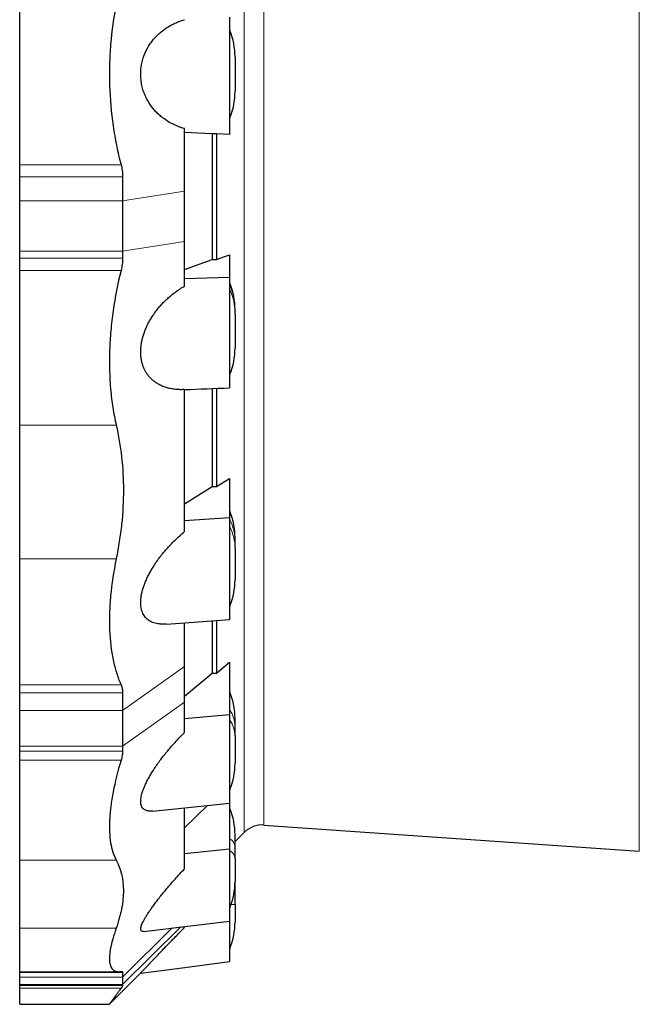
# Model space of a CAD drawing. Header units: millimetres. Extents: x 254 to 2565, y 151 to 2406.
# Tile 4 of 8: x 254 to 618, y 1313 to 1891. Entities that reach past the tile are written whole.
import ezdxf

# ---------------------------------------------------------------- set-up
doc = ezdxf.new("R2010")
doc.units = ezdxf.units.MM

msp = doc.modelspace()

# ---------------------------------------------------------------- linework, layer by layer
at = {"color": 8, "linetype": 'Continuous', "lineweight": 18}
for p, q in [((617.96, 1859.24), (617.96, 2316.03)), ((385.52, 2304.95), (385.52, 1413.53)), ((397.17, 2300.59), (397.17, 1417.89)), ((377.16, 1884.76), (377.16, 1833.72)), ((617.96, 1402.45), (617.96, 1859.24)), ((253.54, 1805.94), (313.14, 1805.94)), ((253.54, 1798.97), (314.04, 1798.97)), ((350.54, 1790.52), (314.04, 1784.81)), ((253.54, 1784.81), (314.04, 1784.81)), ((350.54, 1760.94), (314.04, 1755.23)), ((253.54, 1755.23), (314.04, 1755.23)), ((253.54, 1751.04), (314.04, 1751.04)), ((253.54, 1743.91), (313.14, 1743.91)), ((377.16, 1736.16), (377.16, 1734.91)), ((377.16, 1734.91), (377.16, 1732.67)), ((377.16, 1732.67), (377.16, 1682.88)), ((253.54, 1653.01), (310.3, 1653.01)), ((377.16, 1602.11), (377.16, 1597.24)), ((377.16, 1597.24), (377.16, 1592.97)), ((377.16, 1592.97), (377.16, 1546.81)), ((253.54, 1574.31), (310.3, 1574.31)), ((314.04, 1485.25), (350.54, 1511.06)), ((253.54, 1500.32), (313.14, 1500.32)), ((253.54, 1495.65), (314.04, 1495.65)), ((377.16, 1495.72), (377.16, 1485.2)), ((314.04, 1464.23), (350.54, 1490.06)), ((314.04, 1485.25), (253.54, 1485.25)), ((377.16, 1485.2), (377.16, 1479.34)), ((377.16, 1479.34), (377.16, 1438.82)), ((253.54, 1464.23), (314.04, 1464.23)), ((253.54, 1461.34), (314.04, 1461.34)), ((253.54, 1455.92), (313.14, 1455.92)), ((377.16, 1427.42), (377.16, 1409.79)), ((377.16, 1409.79), (377.16, 1402.89)), ((377.16, 1402.89), (377.16, 1369.48)), ((253.54, 1397.3), (310.3, 1397.3)), ((379.68, 1378.36), (380.2, 1378.36)), ((377.16, 1369.48), (377.16, 1345.59)), ((377.79, 1371.11), (380.2, 1371.11)), ((253.54, 1357.2), (310.3, 1357.2)), ((314.04, 1324.11), (348.33, 1358)), ((314.04, 1328.53), (343.25, 1357.38)), ((253.54, 1331.21), (314.04, 1331.21)), ((314.04, 1328.53), (253.54, 1328.53)), ((253.54, 1324.11), (314.04, 1324.11)), ((253.54, 1323.62), (314.04, 1323.62)), ((253.54, 1321.98), (313.14, 1321.98))]:
    msp.add_line(p, q, dxfattribs=at)
at = {"color": 7, "linetype": 'Continuous', "lineweight": 25}
for p, q in [((253.54, 1805.94), (253.54, 1900.24)), ((380.2, 1869.47), (380.2, 1849)), ((350.54, 1790.52), (350.54, 1827.23)), ((366.75, 1824.15), (350.54, 1824.9)), ((369.23, 1824.17), (366.75, 1824.15)), ((366.75, 1824.15), (366.75, 1750.25)), ((376.86, 1823.81), (369.23, 1824.17)), ((369.23, 1824.17), (369.23, 1750.24)), ((376.86, 1825.75), (376.86, 1823.81)), ((253.54, 1798.97), (253.54, 1805.94)), ((253.54, 1784.81), (253.54, 1798.97)), ((314.04, 1798.97), (314.04, 1784.81)), ((350.54, 1760.94), (350.54, 1790.52)), ((253.54, 1755.23), (253.54, 1784.81)), ((314.04, 1784.81), (314.04, 1755.23)), ((350.54, 1734.72), (350.54, 1760.94)), ((253.54, 1751.04), (253.54, 1755.23)), ((314.04, 1755.23), (314.04, 1751.04)), ((253.54, 1743.91), (253.54, 1751.04)), ((350.54, 1744.5), (366.75, 1750.25)), ((369.23, 1750.24), (376.86, 1752.95)), ((376.86, 1752.95), (376.86, 1739.71)), ((253.54, 1653.01), (253.54, 1743.91)), ((376.86, 1739.71), (350.54, 1738.85)), ((380.2, 1720.38), (380.2, 1720.88)), ((380.2, 1718.14), (380.2, 1720.38)), ((380.2, 1718.14), (380.2, 1698.17)), ((350.54, 1590.38), (350.54, 1673.83)), ((366.75, 1674.45), (366.75, 1616.85)), ((369.23, 1674.55), (369.23, 1616.84)), ((253.54, 1574.31), (253.54, 1653.01)), ((369.23, 1616.84), (376.86, 1621.64)), ((376.86, 1621.64), (376.86, 1598.39)), ((350.54, 1606.65), (366.75, 1616.85)), ((376.86, 1598.39), (350.54, 1596.74)), ((380.2, 1584.87), (380.2, 1586.82)), ((380.2, 1580.61), (380.2, 1584.87)), ((380.2, 1580.61), (380.2, 1562.09)), ((253.54, 1500.32), (253.54, 1574.31)), ((350.54, 1511.06), (350.54, 1536.8)), ((366.75, 1538), (366.75, 1507.18)), ((369.23, 1538.19), (369.23, 1507.17)), ((350.54, 1490.06), (350.54, 1511.06)), ((369.23, 1507.17), (376.86, 1513.59)), ((376.86, 1513.59), (376.86, 1482.6)), ((350.54, 1493.54), (366.75, 1507.18)), ((253.54, 1495.65), (253.54, 1500.32)), ((253.54, 1485.25), (253.54, 1495.65)), ((314.04, 1495.65), (314.04, 1485.25)), ((350.54, 1472.35), (350.54, 1490.06)), ((253.54, 1464.23), (253.54, 1485.25)), ((314.04, 1485.25), (314.04, 1464.23)), ((376.86, 1482.6), (350.54, 1480.33)), ((380.2, 1476.22), (380.2, 1480.44)), ((380.2, 1470.35), (380.2, 1476.22)), ((380.2, 1470.35), (380.2, 1454.1)), ((253.54, 1461.34), (253.54, 1464.23)), ((314.04, 1464.23), (314.04, 1461.34)), ((253.54, 1455.92), (253.54, 1461.34)), ((253.54, 1397.3), (253.54, 1455.92)), ((350.54, 1416.22), (364.21, 1429.49)), ((376.86, 1430.79), (376.86, 1403.69)), ((350.54, 1392.2), (350.54, 1428.05)), ((380.2, 1408.21), (385.52, 1413.53)), ((380.2, 1405.06), (380.2, 1412.14)), ((397.17, 1417.89), (617.96, 1402.45)), ((376.86, 1403.69), (350.54, 1401)), ((380.2, 1398.17), (380.2, 1405.06)), ((253.54, 1357.2), (253.54, 1397.3)), ((380.2, 1398.17), (380.2, 1384.77)), ((380.2, 1378.36), (380.2, 1384.77)), ((380.2, 1371.11), (380.2, 1378.36)), ((380.2, 1371.11), (380.2, 1360.88)), ((253.54, 1331.7), (253.54, 1357.2)), ((350.54, 1357.76), (350.54, 1358.23)), ((253.54, 1331.7), (311.8, 1331.7)), ((253.54, 1331.21), (253.54, 1331.7)), ((253.54, 1328.53), (253.54, 1331.21)), ((314.04, 1331.21), (314.04, 1328.53)), ((253.54, 1324.11), (253.54, 1328.53)), ((306.34, 1312.54), (324.72, 1330.92)), ((314.04, 1328.53), (314.04, 1324.11)), ((253.54, 1323.62), (253.54, 1324.11)), ((253.54, 1321.98), (253.54, 1323.62)), ((253.54, 1312.52), (253.54, 1321.98)), ((314.04, 1324.11), (314.04, 1323.62)), ((253.54, 1312.52), (306.34, 1312.52))]:
    msp.add_line(p, q, dxfattribs=at)
at = {"color": 7, "linetype": 'Continuous', "lineweight": 25, "flags": 128}
for points in [[(339.76, 1536.01), (350.58, 1536.82), (376.86, 1538.79)], [(331.65, 1426.13), (350.58, 1428.09), (376.86, 1430.8)], [(326.5, 1355.35), (350.58, 1358.27), (376.86, 1361.47)], [(324.72, 1330.91), (350.58, 1334.22), (376.86, 1337.58)]]:
    msp.add_lwpolyline(points, dxfattribs=at)
at = {"color": 7, "linetype": 'Continuous', "lineweight": 25}
for centre, radius, start, end in [((380.86, 1886.29), 4, 180, 202.46627), ((340.2, 1869.47), 40, 0, 22.46627), ((340.2, 1849), 40, 337.53373, 0), ((380.86, 1832.19), 4, 157.53373, 180), ((380.86, 1737.69), 4, 180, 202.46627), ((340.2, 1720.88), 40, 0, 22.46627), ((340.2, 1698.17), 40, 337.53373, 0), ((380.86, 1681.35), 4, 157.53373, 180), ((380.86, 1603.64), 4, 180, 202.46627), ((340.2, 1586.82), 40, 0, 22.46627), ((340.2, 1562.09), 40, 337.53373, 0), ((380.86, 1545.28), 4, 157.53373, 180), ((380.86, 1497.25), 4, 180, 202.46627), ((340.2, 1480.44), 40, 0, 22.46627), ((340.2, 1454.1), 40, 337.53373, 0), ((380.86, 1437.29), 4, 157.53373, 180), ((380.86, 1428.95), 4, 180, 202.46627), ((340.2, 1412.14), 40, 0, 22.46627), ((396.13, 1402.92), 15, 86, 135), ((340.2, 1384.77), 40, 337.53373, 0), ((380.86, 1367.96), 4, 157.53373, 180), ((340.2, 1360.88), 40, 337.53373, 0), ((380.86, 1344.07), 4, 157.53373, 180)]:
    msp.add_arc(centre, radius, start, end, dxfattribs=at)
at = {"color": 8, "linetype": 'Continuous', "lineweight": 18}
for centre, radius, start, end in [((380.5, 1736.37), 3.64, 180.03672, 203.55408), ((380.5, 1734.13), 3.64, 180.03672, 203.55408), ((343.76, 1720.35), 36.44, 0.03672, 23.55408), ((343.76, 1718.11), 36.44, 0.03672, 23.55408), ((379.57, 1598.48), 2.71, 180.20992, 207.37575), ((379.57, 1594.22), 2.71, 180.20992, 207.37575), ((353.09, 1584.77), 27.11, 0.20992, 27.37575), ((353.09, 1580.51), 27.11, 0.20992, 27.37575), ((378.41, 1486.13), 1.56, 180.95233, 216.38679), ((364.62, 1475.96), 15.58, 0.95233, 36.38679), ((378.41, 1480.26), 1.56, 180.95233, 216.38679), ((364.62, 1470.1), 15.58, 0.95233, 36.38679), ((377.48, 1410.33), 0.629, 186.21445, 239.24356), ((373.94, 1404.38), 6.29, 6.21445, 59.24356), ((377.48, 1403.43), 0.629, 186.21445, 239.24356), ((373.94, 1397.49), 6.29, 6.21445, 59.24356)]:
    msp.add_arc(centre, radius, start, end, dxfattribs=at)
at = {"color": 7, "linetype": 'Continuous', "lineweight": 25}
for major_axis, ratio, start_param, end_param in [((75054.19, -431.32), 0.002206, 4.584027, 4.58406), ((75054.19, -359.05), 0.003874, 4.584033, 4.584066), ((75054.19, -251.63), 0.005162, 4.584031, 4.584065)]:
    msp.add_ellipse((9975.38, 1859.24), major_axis=major_axis, ratio=ratio, start_param=start_param, end_param=end_param, dxfattribs=at)
for points, knots in [([(310.3, 1900.24), (308.77, 1892.54), (307.69, 1884.72), (306.72, 1872.82), (306.5, 1868.82), (306.35, 1862.77), (306.32, 1860.75), (306.33, 1857.7), (306.34, 1856.69), (306.37, 1854.66), (306.4, 1853.65), (306.67, 1844.57), (307.37, 1836.64), (309.05, 1824.94), (309.72, 1821.08), (310.89, 1815.33), (311.3, 1813.43), (312.19, 1809.65), (312.65, 1807.79), (313.14, 1805.94)], [0, 0, 0, 0, 0.25, 0.25, 0.375, 0.375, 0.4375, 0.4375, 0.46875, 0.46875, 0.5, 0.5, 0.75, 0.75, 0.875, 0.875, 0.9375, 0.9375, 1, 1, 1, 1]), ([(376.86, 1892.73), (376.86, 1892.63), (376.86, 1892.05), (376.86, 1890.03), (376.86, 1886.91), (376.86, 1882.74), (376.86, 1877.68), (376.86, 1871.91), (376.86, 1865.68), (376.86, 1861.38), (376.86, 1857.14), (376.86, 1852.88), (376.86, 1846.65), (376.86, 1840.84), (376.86, 1835.73), (376.86, 1831.54), (376.86, 1828.41), (376.86, 1826.42), (376.86, 1825.85), (376.86, 1825.75)], [0.4496372, 0.4496372, 0.4496372, 0.4496372, 0.4721272, 0.4946172, 0.5171072, 0.5395973, 0.5620873, 0.5845773, 0.6070674, 0.6295574, 0.6295574, 0.6516854, 0.6738134, 0.6959414, 0.7180693, 0.7401973, 0.7623253, 0.7844533, 0.8065813, 0.8065813, 0.8065813, 0.8065813]), ([(350.54, 1827.23), (349.02, 1827.65), (347.53, 1828.16), (344.59, 1829.38), (343.15, 1830.08), (340.33, 1831.69), (338.95, 1832.6), (336.93, 1834.16), (336.26, 1834.71), (334.96, 1835.88), (334.32, 1836.5), (332.46, 1838.45), (331.3, 1839.87), (329.69, 1842.24), (329.17, 1843.08), (328.22, 1844.8), (327.77, 1845.7), (326.96, 1847.56), (326.59, 1848.52), (326.1, 1850.03), (325.94, 1850.55), (325.66, 1851.58), (325.54, 1852.1), (325.2, 1853.68), (325.02, 1854.76), (324.84, 1856.4), (324.8, 1856.95), (324.73, 1858.07), (324.72, 1858.63), (324.71, 1860.29), (324.77, 1861.39), (324.94, 1863.03), (325.01, 1863.57), (325.18, 1864.65), (325.28, 1865.2), (325.85, 1867.86), (326.5, 1869.86), (328.14, 1873.64), (329.1, 1875.35), (330.69, 1877.72), (331.25, 1878.47), (332.12, 1879.56), (332.42, 1879.91), (333.02, 1880.6), (333.32, 1880.94), (334.87, 1882.56), (336.16, 1883.72), (338.84, 1885.8), (340.23, 1886.73), (342.37, 1887.96), (343.1, 1888.35), (344.56, 1889.06), (345.29, 1889.39), (347.52, 1890.31), (349.02, 1890.83), (350.54, 1891.25)], [0, 0, 0, 0, 0.0625, 0.0625, 0.125, 0.125, 0.1875, 0.1875, 0.21875, 0.21875, 0.25, 0.25, 0.3125, 0.3125, 0.34375, 0.34375, 0.375, 0.375, 0.40625, 0.40625, 0.421875, 0.421875, 0.4375, 0.4375, 0.46875, 0.46875, 0.484375, 0.484375, 0.5, 0.5, 0.53125, 0.53125, 0.546875, 0.546875, 0.5625, 0.5625, 0.625, 0.625, 0.6875, 0.6875, 0.71875, 0.71875, 0.734375, 0.734375, 0.75, 0.75, 0.8125, 0.8125, 0.875, 0.875, 0.90625, 0.90625, 0.9375, 0.9375, 1, 1, 1, 1]), ([(313.14, 1805.94), (313.44, 1804.82), (313.66, 1803.69), (313.97, 1801.37), (314.04, 1800.18), (314.04, 1798.97)], [0, 0, 0, 0, 0.5, 0.5, 1, 1, 1, 1]), ([(314.04, 1751.04), (314.04, 1749.85), (313.97, 1748.66), (313.66, 1746.28), (313.44, 1745.09), (313.14, 1743.91)], [0, 0, 0, 0, 0.5, 0.5, 1, 1, 1, 1]), ([(313.14, 1743.91), (311.18, 1736.03), (309.63, 1728.15), (307.94, 1716.32), (307.49, 1712.38), (306.97, 1706.46), (306.82, 1704.49), (306.64, 1701.53), (306.59, 1700.54), (306.5, 1698.58), (306.46, 1697.61), (306.18, 1688.85), (306.39, 1681.32), (307.35, 1670.4), (307.79, 1666.82), (308.61, 1661.54), (308.91, 1659.8), (309.56, 1656.37), (309.92, 1654.67), (310.3, 1653.01)], [0, 0, 0, 0, 0.25, 0.25, 0.375, 0.375, 0.4375, 0.4375, 0.46875, 0.46875, 0.5, 0.5, 0.75, 0.75, 0.875, 0.875, 0.9375, 0.9375, 1, 1, 1, 1]), ([(376.86, 1739.71), (376.86, 1739.36), (376.86, 1738.65), (376.86, 1737.31), (376.86, 1735.76), (376.86, 1734.01), (376.86, 1732.1), (376.86, 1730.03), (376.86, 1727.77), (376.86, 1725.38), (376.86, 1722.89), (376.86, 1720.3), (376.86, 1717.6), (376.86, 1714.84), (376.86, 1712.05), (376.86, 1709.24), (376.86, 1706.4), (376.86, 1703.57), (376.86, 1700.8), (376.86, 1698.09), (376.86, 1695.42), (376.86, 1692.84), (376.86, 1690.4), (376.86, 1688.09), (376.86, 1685.9), (376.86, 1683.87), (376.86, 1682.03), (376.86, 1680.38), (376.86, 1678.92), (376.86, 1677.66), (376.86, 1676.64), (376.86, 1675.84), (376.86, 1675.26), (376.86, 1674.92), (376.86, 1674.89), (376.86, 1674.87)], [0, 0, 0, 0, 0.029957, 0.059914, 0.090742, 0.12157, 0.151527, 0.181484, 0.212313, 0.243141, 0.273093, 0.303044, 0.333866, 0.364688, 0.394632, 0.424576, 0.455389, 0.486202, 0.516153, 0.546104, 0.576924, 0.607745, 0.637712, 0.66768, 0.69852, 0.729359, 0.759312, 0.789264, 0.820086, 0.850909, 0.88085, 0.91079, 0.941599, 0.972408, 1, 1, 1, 1]), ([(350.14, 1673.82), (349.4, 1673.8), (347.77, 1673.75), (345.31, 1673.91), (342.76, 1674.26), (340.28, 1674.84), (337.87, 1675.65), (335.76, 1676.62), (333.94, 1677.7), (332.39, 1678.81), (330.92, 1680.1), (329.63, 1681.48), (328.52, 1682.93), (327.57, 1684.43), (326.73, 1686.06), (326, 1687.87), (325.4, 1689.88), (324.97, 1692.07), (324.73, 1694.38), (324.7, 1696.79), (324.87, 1699.25), (325.23, 1701.7), (325.78, 1704.11), (326.47, 1706.46), (327.34, 1708.84), (328.38, 1711.23), (329.59, 1713.61), (330.92, 1715.89), (332.43, 1718.2), (334.13, 1720.52), (336.03, 1722.82), (338.01, 1724.96), (340.05, 1726.97), (342.34, 1729), (344.88, 1731.02), (347.69, 1733), (349.59, 1734.15), (350.54, 1734.72)], [0, 0, 0, 0, 0.030834, 0.067437, 0.104081, 0.140679, 0.177178, 0.213558, 0.240235, 0.266971, 0.293687, 0.320334, 0.342538, 0.364813, 0.387068, 0.409243, 0.433225, 0.457273, 0.481238, 0.505272, 0.529391, 0.553432, 0.576559, 0.599749, 0.622893, 0.648738, 0.674674, 0.70064, 0.726525, 0.757387, 0.788338, 0.819349, 0.850357, 0.881266, 0.920827, 0.960428, 1, 1, 1, 1]), ([(350.14, 1673.81), (350.29, 1673.82), (359.19, 1674.17), (368.1, 1674.52), (376.86, 1674.86)], [0, 0, 0, 0, 0.0166423, 1, 1, 1, 1]), ([(310.3, 1653.01), (313.1, 1640.74), (314.53, 1628.03), (314.55, 1608.31), (314.2, 1601.63), (313.31, 1593.13), (313.1, 1591.43), (312.66, 1588.01), (312.41, 1586.3), (311.62, 1581.17), (311, 1577.74), (310.3, 1574.31)], [0, 0, 0, 0, 0.5, 0.5, 0.75, 0.75, 0.8125, 0.8125, 0.875, 0.875, 1, 1, 1, 1]), ([(376.86, 1598.39), (376.86, 1597.79), (376.86, 1596.58), (376.86, 1594.54), (376.86, 1592.33), (376.86, 1589.98), (376.86, 1587.52), (376.86, 1584.96), (376.86, 1582.28), (376.86, 1579.53), (376.86, 1576.75), (376.86, 1573.95), (376.86, 1571.1), (376.86, 1568.27), (376.86, 1565.49), (376.86, 1562.75), (376.86, 1560.07), (376.86, 1557.46), (376.86, 1554.99), (376.86, 1552.64), (376.86, 1550.41), (376.86, 1548.34), (376.86, 1546.45), (376.86, 1544.75), (376.86, 1543.22), (376.86, 1541.91), (376.86, 1540.83), (376.86, 1539.96), (376.86, 1539.32), (376.86, 1538.93), (376.86, 1538.77), (376.86, 1538.8), (376.86, 1538.81)], [0, 0, 0, 0, 0.033784, 0.067568, 0.102333, 0.137099, 0.170883, 0.204667, 0.239433, 0.274199, 0.307977, 0.341755, 0.376514, 0.411273, 0.445042, 0.47881, 0.513559, 0.548308, 0.582085, 0.615862, 0.650619, 0.685377, 0.719172, 0.752968, 0.787747, 0.822526, 0.856304, 0.890083, 0.924842, 0.959602, 0.993367, 1, 1, 1, 1]), ([(339.76, 1536.02), (339.13, 1535.98), (337.69, 1535.88), (335.76, 1536.01), (333.94, 1536.3), (332.39, 1536.72), (330.92, 1537.31), (329.63, 1538.05), (328.52, 1538.9), (327.57, 1539.85), (326.73, 1540.95), (326, 1542.24), (325.4, 1543.74), (324.97, 1545.46), (324.73, 1547.34), (324.7, 1549.38), (324.87, 1551.53), (325.23, 1553.74), (325.78, 1555.98), (326.47, 1558.21), (327.34, 1560.53), (328.38, 1562.93), (329.59, 1565.37), (330.92, 1567.76), (332.43, 1570.24), (334.13, 1572.79), (336.03, 1575.39), (338.01, 1577.89), (340.05, 1580.28), (342.34, 1582.78), (344.88, 1585.35), (347.69, 1587.97), (349.59, 1589.57), (350.54, 1590.38)], [0, 0, 0, 0, 0.0335309, 0.076263, 0.1075962, 0.1390005, 0.1703799, 0.201679, 0.2277598, 0.2539238, 0.280063, 0.3061098, 0.334278, 0.3625246, 0.3906739, 0.4189029, 0.4472332, 0.4754716, 0.5026354, 0.5298741, 0.557058, 0.5874149, 0.6178792, 0.6483781, 0.6787826, 0.7150318, 0.7513862, 0.7878117, 0.8242323, 0.8605373, 0.907005, 0.9535195, 1, 1, 1, 1]), ([(310.3, 1574.31), (308.77, 1566.83), (307.69, 1559.62), (306.72, 1549.19), (306.5, 1545.78), (306.35, 1540.76), (306.32, 1539.11), (306.33, 1536.65), (306.34, 1535.83), (306.37, 1534.22), (306.4, 1533.42), (306.67, 1526.3), (307.37, 1520.46), (309.05, 1512.37), (309.72, 1509.79), (310.89, 1506.09), (311.3, 1504.89), (312.19, 1502.55), (312.65, 1501.42), (313.14, 1500.32)], [0, 0, 0, 0, 0.25, 0.25, 0.375, 0.375, 0.4375, 0.4375, 0.46875, 0.46875, 0.5, 0.5, 0.75, 0.75, 0.875, 0.875, 0.9375, 0.9375, 1, 1, 1, 1]), ([(313.14, 1500.32), (313.44, 1499.66), (313.66, 1498.94), (313.97, 1497.39), (314.04, 1496.55), (314.04, 1495.65)], [0, 0, 0, 0, 0.5, 0.5, 1, 1, 1, 1]), ([(376.86, 1482.6), (376.86, 1481.81), (376.86, 1480.23), (376.86, 1477.69), (376.86, 1475.03), (376.86, 1472.3), (376.86, 1469.54), (376.86, 1466.74), (376.86, 1463.89), (376.86, 1461.05), (376.86, 1458.26), (376.86, 1455.51), (376.86, 1452.8), (376.86, 1450.18), (376.86, 1447.67), (376.86, 1445.29), (376.86, 1443.02), (376.86, 1440.9), (376.86, 1438.97), (376.86, 1437.21), (376.86, 1435.63), (376.86, 1434.26), (376.86, 1433.12), (376.86, 1432.19), (376.86, 1431.48), (376.86, 1431.02), (376.86, 1430.81), (376.86, 1430.82), (376.86, 1430.83)], [0, 0, 0, 0, 0.038733, 0.077467, 0.117326, 0.157185, 0.195919, 0.234653, 0.274512, 0.314372, 0.353099, 0.391825, 0.431677, 0.471529, 0.510245, 0.548961, 0.588801, 0.628641, 0.667366, 0.706092, 0.745942, 0.785791, 0.824538, 0.863286, 0.90316, 0.943035, 0.981762, 1, 1, 1, 1]), ([(331.65, 1426.15), (331.41, 1426.12), (330.68, 1426.03), (329.64, 1426.06), (328.52, 1426.23), (327.57, 1426.54), (326.73, 1427), (326, 1427.64), (325.4, 1428.49), (324.97, 1429.56), (324.73, 1430.83), (324.7, 1432.3), (324.87, 1433.94), (325.23, 1435.69), (325.78, 1437.54), (326.47, 1439.44), (327.34, 1441.47), (328.38, 1443.63), (329.59, 1445.89), (330.92, 1448.16), (332.43, 1450.57), (334.13, 1453.1), (336.03, 1455.75), (338.01, 1458.35), (340.05, 1460.89), (342.34, 1463.61), (344.88, 1466.48), (347.69, 1469.49), (349.59, 1471.4), (350.54, 1472.35)], [0, 0, 0, 0, 0.018037, 0.055083, 0.085953, 0.116922, 0.147861, 0.178691, 0.212031, 0.245465, 0.278783, 0.312196, 0.345728, 0.379152, 0.411304, 0.443545, 0.47572, 0.511652, 0.54771, 0.58381, 0.619797, 0.662703, 0.705733, 0.748848, 0.791956, 0.834928, 0.889928, 0.944984, 1, 1, 1, 1]), ([(314.04, 1461.34), (314.04, 1460.52), (313.97, 1459.65), (313.66, 1457.84), (313.44, 1456.9), (313.14, 1455.92)], [0, 0, 0, 0, 0.5, 0.5, 1, 1, 1, 1]), ([(313.14, 1455.92), (311.18, 1449.37), (309.63, 1443.18), (307.94, 1434.42), (307.49, 1431.58), (306.97, 1427.48), (306.82, 1426.13), (306.64, 1424.15), (306.59, 1423.5), (306.5, 1422.21), (306.46, 1421.57), (306.18, 1415.92), (306.39, 1411.44), (307.35, 1405.52), (307.79, 1403.68), (308.61, 1401.13), (308.91, 1400.31), (309.56, 1398.75), (309.92, 1398.01), (310.3, 1397.3)], [0, 0, 0, 0, 0.25, 0.25, 0.375, 0.375, 0.4375, 0.4375, 0.46875, 0.46875, 0.5, 0.5, 0.75, 0.75, 0.875, 0.875, 0.9375, 0.9375, 1, 1, 1, 1]), ([(376.86, 1403.69), (376.86, 1402.78), (376.86, 1400.97), (376.86, 1398.18), (376.86, 1395.34), (376.86, 1392.5), (376.86, 1389.7), (376.86, 1386.94), (376.86, 1384.21), (376.86, 1381.55), (376.86, 1379.02), (376.86, 1376.6), (376.86, 1374.29), (376.86, 1372.13), (376.86, 1370.15), (376.86, 1368.34), (376.86, 1366.71), (376.86, 1365.28), (376.86, 1364.08), (376.86, 1363.09), (376.86, 1362.32), (376.86, 1361.79), (376.86, 1361.5), (376.86, 1361.49), (376.86, 1361.49)], [0, 0, 0, 0, 0.045376, 0.090752, 0.137446, 0.184141, 0.229517, 0.274893, 0.321588, 0.368284, 0.413651, 0.459019, 0.505705, 0.552391, 0.597746, 0.643102, 0.689774, 0.736446, 0.781812, 0.827179, 0.873862, 0.920546, 0.965938, 1, 1, 1, 1]), ([(310.3, 1397.3), (313.1, 1392.12), (314.53, 1386.19), (314.55, 1376.15), (314.2, 1372.61), (313.31, 1367.94), (313.1, 1367), (312.66, 1365.09), (312.41, 1364.12), (311.62, 1361.2), (311, 1359.22), (310.3, 1357.2)], [0, 0, 0, 0, 0.5, 0.5, 0.75, 0.75, 0.8125, 0.8125, 0.875, 0.875, 1, 1, 1, 1]), ([(326.5, 1355.36), (326.34, 1355.34), (325.92, 1355.29), (325.4, 1355.41), (324.97, 1355.73), (324.73, 1356.26), (324.7, 1357.02), (324.87, 1357.97), (325.23, 1359.1), (325.78, 1360.37), (326.47, 1361.75), (327.34, 1363.3), (328.38, 1365.02), (329.59, 1366.88), (330.92, 1368.8), (332.43, 1370.9), (334.13, 1373.17), (336.03, 1375.6), (338.01, 1378.05), (340.05, 1380.5), (342.34, 1383.18), (344.88, 1386.07), (347.69, 1389.16), (349.59, 1391.18), (350.54, 1392.2)], [0, 0, 0, 0, 0.023599, 0.063235, 0.102982, 0.142592, 0.182314, 0.222179, 0.261914, 0.300138, 0.338467, 0.376718, 0.419435, 0.462302, 0.505218, 0.548002, 0.59901, 0.650165, 0.701421, 0.75267, 0.803756, 0.869143, 0.934595, 1, 1, 1, 1]), ([(376.86, 1361.41), (376.86, 1361.28), (376.86, 1360.24), (376.86, 1358.36), (376.86, 1355.79), (376.86, 1353.32), (376.86, 1350.99), (376.86, 1348.79), (376.86, 1346.76), (376.86, 1344.9), (376.86, 1343.23), (376.86, 1341.75), (376.86, 1340.49), (376.86, 1339.44), (376.86, 1338.61), (376.86, 1338.01), (376.86, 1337.68), (376.86, 1337.54), (376.86, 1337.58), (376.86, 1337.58)], [0, 0, 0, 0, 0.009219, 0.075157, 0.141095, 0.207268, 0.273443, 0.339381, 0.405307, 0.471468, 0.537629, 0.603555, 0.669462, 0.735605, 0.801747, 0.867653, 0.933576, 0.999735, 1, 1, 1, 1]), ([(310.3, 1357.2), (308.77, 1352.82), (307.69, 1348.96), (306.72, 1343.99), (306.5, 1342.47), (306.35, 1340.4), (306.32, 1339.74), (306.33, 1338.81), (306.34, 1338.51), (306.37, 1337.93), (306.4, 1337.65), (306.67, 1335.21), (307.37, 1333.68), (309.05, 1332.29), (309.72, 1331.98), (310.89, 1331.74), (311.3, 1331.7), (312.19, 1331.69), (312.65, 1331.73), (313.14, 1331.8)], [0, 0, 0, 0, 0.25, 0.25, 0.375, 0.375, 0.4375, 0.4375, 0.46875, 0.46875, 0.5, 0.5, 0.75, 0.75, 0.875, 0.875, 0.9375, 0.9375, 1, 1, 1, 1]), ([(324.72, 1330.92), (324.72, 1330.92), (324.7, 1330.9), (324.77, 1330.97), (324.95, 1331.16), (325.25, 1331.47), (325.64, 1331.89), (326.11, 1332.39), (326.67, 1332.98), (327.41, 1333.76), (328.36, 1334.77), (329.57, 1336.03), (330.9, 1337.43), (332.32, 1338.92), (333.81, 1340.48), (335.35, 1342.09), (337.24, 1344.06), (339.49, 1346.4), (341.92, 1348.91), (344.19, 1351.25), (346.27, 1353.39), (348.39, 1355.56), (349.83, 1357.03), (350.54, 1357.76)], [0, 0, 0, 0, 0.003613, 0.03896, 0.075421, 0.111886, 0.146044, 0.180206, 0.215125, 0.250047, 0.300853, 0.351671, 0.403902, 0.456141, 0.506729, 0.557368, 0.607973, 0.685911, 0.763862, 0.82266, 0.88146, 0.940729, 1, 1, 1, 1]), ([(313.14, 1331.8), (313.44, 1331.85), (313.66, 1331.82), (313.97, 1331.62), (314.04, 1331.46), (314.04, 1331.21)], [0, 0, 0, 0, 0.5, 0.5, 1, 1, 1, 1]), ([(313.14, 1321.98), (312.72, 1321.4), (311.88, 1320.24), (310.77, 1318.7), (309.77, 1317.31), (308.88, 1316.08), (308.12, 1315.02), (307.48, 1314.13), (306.98, 1313.43), (306.62, 1312.93), (306.4, 1312.63), (306.31, 1312.51), (306.33, 1312.53), (306.34, 1312.54)], [0, 0, 0, 0, 0.0971928, 0.1944638, 0.2917313, 0.3889194, 0.4888307, 0.588834, 0.688835, 0.7887433, 0.8859803, 0.9833049, 1, 1, 1, 1]), ([(314.04, 1323.62), (314.04, 1323.48), (313.97, 1323.28), (313.66, 1322.73), (313.44, 1322.38), (313.14, 1321.98)], [0, 0, 0, 0, 0.5, 0.5, 1, 1, 1, 1])]:
    msp.add_open_spline(points, degree=3, knots=knots, dxfattribs=at)

doc.saveas('drawing.dxf')
